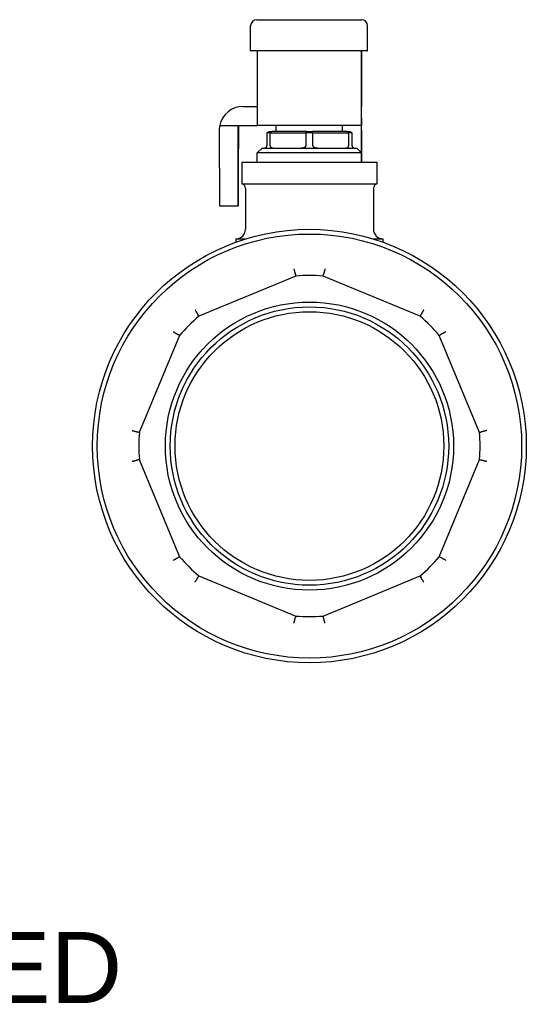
# Model space of a CAD drawing. Header units: millimetres. Extents: x 180 to 491, y 4 to 406.
# Tile 8 of 16: x 384 to 491, y 56 to 264. Entities that reach past the tile are written whole.
import ezdxf
from ezdxf.enums import TextEntityAlignment as Align

# ---------------------------------------------------------------- set-up
doc = ezdxf.new("R2010")
doc.units = ezdxf.units.MM
doc.layers.add('DETAIL', color=2, linetype='Continuous')
doc.layers.add('TEXT', color=7, linetype='Continuous')
doc.styles.add('fastrack', font='ARIAL.TTF')

msp = doc.modelspace()

# ---------------------------------------------------------------- linework, layer by layer
at = {"layer": 'DETAIL'}
for p, q in [((434.27, 264.13), (456.27, 264.13)), ((456.34, 264.13), (456.27, 264.13)), ((432.97, 257.63), (432.97, 262.83)), ((457.64, 257.63), (457.64, 262.83)), ((457.47, 257.53), (433.07, 257.53)), ((434.35, 257.53), (434.36, 243.29)), ((456.36, 243.29), (456.35, 257.53)), ((456.35, 257.53), (456.36, 245.83)), ((457.47, 257.53), (457.54, 257.53)), ((431.36, 245.83), (434.36, 245.83)), ((456.36, 245.83), (456.39, 245.83)), ((426.46, 241.83), (434.36, 241.83)), ((430.37, 224.83), (430.36, 241.83)), ((430.38, 241.83), (430.37, 231.82)), ((434.36, 241.85), (434.36, 241.83)), ((434.36, 241.83), (434.36, 241.83)), ((456.36, 241.83), (434.36, 241.83)), ((438.38, 240.53), (438.38, 241.83)), ((452.38, 240.53), (452.38, 241.83)), ((456.39, 241.83), (456.36, 241.83)), ((456.39, 234.03), (456.39, 241.83)), ((426.36, 240.83), (426.37, 224.83)), ((436.38, 240.24), (436.88, 240.53)), ((436.38, 240.24), (436.38, 237.53)), ((437.1, 240.24), (436.38, 240.24)), ((436.88, 240.53), (437.45, 240.53)), ((437.1, 237.53), (437.1, 240.24)), ((437.1, 240.24), (444.65, 240.24)), ((444.8, 240.53), (437.45, 240.53)), ((444.65, 240.24), (444.65, 237.53)), ((446.1, 240.24), (444.65, 240.24)), ((444.8, 240.53), (445.95, 240.53)), ((453.3, 240.53), (445.95, 240.53)), ((446.1, 237.53), (446.1, 240.24)), ((446.1, 240.24), (453.65, 240.24)), ((453.3, 240.53), (453.88, 240.53)), ((453.65, 240.24), (453.65, 237.53)), ((454.38, 240.24), (453.65, 240.24)), ((454.38, 240.24), (453.88, 240.53)), ((454.38, 237.53), (454.38, 240.24)), ((456.39, 240.83), (456.39, 234.03)), ((435.38, 237.03), (434.38, 236.03)), ((435.38, 237.03), (435.88, 237.03)), ((435.88, 237.03), (437.92, 237.03)), ((437.92, 237.03), (443.33, 237.03)), ((443.33, 237.03), (447.42, 237.03)), ((447.42, 237.03), (452.83, 237.03)), ((452.83, 237.03), (454.88, 237.03)), ((454.88, 237.03), (455.38, 237.03)), ((455.38, 237.03), (456.38, 236.03)), ((456.38, 236.03), (434.38, 236.03)), ((434.38, 234.03), (434.38, 236.03)), ((456.38, 234.03), (456.38, 236.03)), ((431.13, 234.03), (459.63, 234.03)), ((431.13, 234.03), (431.13, 229.5)), ((459.63, 234.03), (459.63, 229.5)), ((430.37, 231.82), (430.37, 224.83)), ((431.13, 229.5), (459.63, 229.5)), ((431.88, 228.53), (431.88, 219.88)), ((458.88, 228.53), (458.88, 219.88)), ((426.37, 224.83), (430.37, 224.83)), ((430.37, 224.83), (430.37, 224.83)), ((429.88, 217.88), (432, 217.88)), ((429.88, 217.88), (429.88, 217.17)), ((458.76, 217.88), (460.88, 217.88)), ((460.88, 217.88), (460.88, 217.17)), ((442.51, 210.02), (422.03, 201.53)), ((468.73, 201.53), (448.24, 210.02)), ((417.98, 197.48), (409.49, 176.99)), ((481.26, 176.99), (472.78, 197.48)), ((409.49, 171.27), (417.98, 150.78)), ((472.78, 150.78), (481.26, 171.27)), ((422.03, 146.73), (442.51, 138.24)), ((448.24, 138.24), (468.73, 146.73))]:
    msp.add_line(p, q, dxfattribs=at)
at = {"layer": 'DETAIL', "flags": 128}
for points in [[(437.1, 240.24), (437.12, 240.25), (437.13, 240.27), (437.15, 240.28), (437.16, 240.29), (437.17, 240.3), (437.19, 240.31), (437.2, 240.33), (437.22, 240.34), (437.23, 240.35), (437.25, 240.36), (437.26, 240.37), (437.28, 240.39), (437.29, 240.4), (437.31, 240.41), (437.32, 240.42), (437.34, 240.43), (437.35, 240.45), (437.36, 240.46), (437.38, 240.47), (437.39, 240.48), (437.41, 240.49), (437.42, 240.51), (437.44, 240.52), (437.45, 240.53)], [(444.65, 240.24), (444.66, 240.25), (444.66, 240.27), (444.67, 240.28), (444.68, 240.29), (444.68, 240.3), (444.69, 240.31), (444.7, 240.33), (444.7, 240.34), (444.71, 240.35), (444.71, 240.36), (444.72, 240.37), (444.73, 240.39), (444.73, 240.4), (444.74, 240.41), (444.75, 240.42), (444.75, 240.43), (444.76, 240.45), (444.76, 240.46), (444.77, 240.47), (444.78, 240.48), (444.78, 240.49), (444.79, 240.51), (444.79, 240.52), (444.8, 240.53)], [(446.1, 240.24), (446.1, 240.25), (446.09, 240.27), (446.08, 240.28), (446.08, 240.29), (446.07, 240.3), (446.06, 240.31), (446.06, 240.33), (446.05, 240.34), (446.05, 240.35), (446.04, 240.36), (446.03, 240.37), (446.03, 240.39), (446.02, 240.4), (446.01, 240.41), (446.01, 240.42), (446, 240.43), (446, 240.45), (445.99, 240.46), (445.98, 240.47), (445.98, 240.48), (445.97, 240.49), (445.96, 240.51), (445.96, 240.52), (445.95, 240.53)], [(453.65, 240.24), (453.64, 240.25), (453.62, 240.27), (453.61, 240.28), (453.59, 240.29), (453.58, 240.3), (453.56, 240.31), (453.55, 240.33), (453.53, 240.34), (453.52, 240.35), (453.51, 240.36), (453.49, 240.37), (453.48, 240.39), (453.46, 240.4), (453.45, 240.41), (453.43, 240.42), (453.42, 240.43), (453.4, 240.45), (453.39, 240.46), (453.37, 240.47), (453.36, 240.48), (453.34, 240.49), (453.33, 240.51), (453.32, 240.52), (453.3, 240.53)], [(435.88, 237.03), (435.9, 237.03), (435.92, 237.03), (435.94, 237.03), (435.96, 237.04), (435.98, 237.04), (436, 237.05), (436.03, 237.05), (436.05, 237.06), (436.07, 237.07), (436.1, 237.08), (436.12, 237.09), (436.15, 237.11), (436.17, 237.12), (436.19, 237.14), (436.22, 237.16), (436.24, 237.19), (436.26, 237.21), (436.29, 237.24), (436.31, 237.28), (436.33, 237.32), (436.35, 237.36), (436.36, 237.41), (436.37, 237.47), (436.38, 237.53)], [(437.1, 237.53), (437.11, 237.47), (437.12, 237.41), (437.14, 237.36), (437.16, 237.32), (437.19, 237.28), (437.22, 237.24), (437.25, 237.21), (437.29, 237.19), (437.32, 237.16), (437.36, 237.14), (437.39, 237.12), (437.43, 237.11), (437.47, 237.09), (437.51, 237.08), (437.55, 237.07), (437.59, 237.06), (437.63, 237.05), (437.67, 237.05), (437.71, 237.04), (437.76, 237.04), (437.8, 237.03), (437.84, 237.03), (437.88, 237.03), (437.92, 237.03)], [(443.33, 237.03), (443.39, 237.03), (443.45, 237.03), (443.52, 237.03), (443.58, 237.04), (443.64, 237.04), (443.71, 237.05), (443.77, 237.05), (443.84, 237.06), (443.9, 237.07), (443.97, 237.08), (444.03, 237.09), (444.09, 237.11), (444.15, 237.12), (444.21, 237.14), (444.27, 237.16), (444.33, 237.19), (444.39, 237.21), (444.44, 237.24), (444.49, 237.28), (444.54, 237.32), (444.59, 237.36), (444.62, 237.41), (444.64, 237.47), (444.65, 237.53)], [(446.1, 237.53), (446.11, 237.47), (446.13, 237.41), (446.17, 237.36), (446.21, 237.32), (446.26, 237.28), (446.31, 237.24), (446.37, 237.21), (446.42, 237.19), (446.48, 237.16), (446.54, 237.14), (446.6, 237.12), (446.66, 237.11), (446.72, 237.09), (446.79, 237.08), (446.85, 237.07), (446.92, 237.06), (446.98, 237.05), (447.05, 237.05), (447.11, 237.04), (447.17, 237.04), (447.24, 237.03), (447.3, 237.03), (447.36, 237.03), (447.42, 237.03)], [(452.83, 237.03), (452.87, 237.03), (452.91, 237.03), (452.96, 237.03), (453, 237.04), (453.04, 237.04), (453.08, 237.05), (453.12, 237.05), (453.16, 237.06), (453.2, 237.07), (453.24, 237.08), (453.28, 237.09), (453.32, 237.11), (453.36, 237.12), (453.4, 237.14), (453.43, 237.16), (453.47, 237.19), (453.5, 237.21), (453.53, 237.24), (453.56, 237.28), (453.59, 237.32), (453.61, 237.36), (453.63, 237.41), (453.65, 237.47), (453.65, 237.53)], [(454.38, 237.53), (454.38, 237.47), (454.39, 237.41), (454.41, 237.36), (454.42, 237.32), (454.44, 237.28), (454.47, 237.24), (454.49, 237.21), (454.51, 237.19), (454.54, 237.16), (454.56, 237.14), (454.58, 237.12), (454.61, 237.11), (454.63, 237.09), (454.66, 237.08), (454.68, 237.07), (454.7, 237.06), (454.73, 237.05), (454.75, 237.05), (454.77, 237.04), (454.79, 237.04), (454.82, 237.03), (454.84, 237.03), (454.86, 237.03), (454.88, 237.03)], [(442.1, 211.53), (442.12, 211.45), (442.14, 211.37), (442.17, 211.29), (442.18, 211.21), (442.2, 211.14), (442.22, 211.06), (442.24, 210.99), (442.26, 210.92), (442.28, 210.85), (442.29, 210.79), (442.31, 210.73), (442.33, 210.67), (442.34, 210.62), (442.36, 210.57), (442.37, 210.53), (442.38, 210.49), (442.39, 210.45), (442.4, 210.42), (442.41, 210.39), (442.42, 210.37), (442.43, 210.35), (442.43, 210.33), (442.44, 210.33), (442.44, 210.32)], [(442.44, 210.32), (442.44, 210.32), (442.44, 210.32), (442.44, 210.32), (442.44, 210.32), (442.44, 210.32), (442.44, 210.32), (442.44, 210.32), (442.44, 210.32), (442.44, 210.32), (442.44, 210.32), (442.44, 210.32), (442.44, 210.32), (442.44, 210.32), (442.44, 210.32), (442.44, 210.32), (442.44, 210.32), (442.44, 210.32), (442.44, 210.32), (442.44, 210.32), (442.44, 210.32), (442.44, 210.32), (442.44, 210.32), (442.44, 210.32), (442.44, 210.32)], [(442.51, 210.02), (442.51, 210.02), (442.51, 210.03), (442.51, 210.04), (442.5, 210.05), (442.5, 210.06), (442.5, 210.07), (442.5, 210.08), (442.5, 210.09), (442.49, 210.09), (442.49, 210.1), (442.49, 210.11), (442.49, 210.12), (442.49, 210.13), (442.48, 210.14), (442.48, 210.15), (442.48, 210.16), (442.48, 210.16), (442.48, 210.17), (442.47, 210.18), (442.47, 210.19), (442.47, 210.2), (442.47, 210.21), (442.46, 210.22), (442.46, 210.23), (442.46, 210.23), (442.46, 210.24), (442.46, 210.25), (442.45, 210.26), (442.45, 210.27), (442.45, 210.28), (442.45, 210.29), (442.45, 210.3), (442.44, 210.3), (442.44, 210.31), (442.44, 210.32)], [(448.24, 210.02), (448.24, 210.02), (448.24, 210.03), (448.25, 210.04), (448.25, 210.05), (448.25, 210.06), (448.25, 210.07), (448.25, 210.08), (448.26, 210.09), (448.26, 210.09), (448.26, 210.1), (448.26, 210.11), (448.26, 210.12), (448.27, 210.13), (448.27, 210.14), (448.27, 210.15), (448.27, 210.16), (448.28, 210.16), (448.28, 210.17), (448.28, 210.18), (448.28, 210.19), (448.28, 210.2), (448.29, 210.21), (448.29, 210.22), (448.29, 210.23), (448.29, 210.23), (448.29, 210.24), (448.3, 210.25), (448.3, 210.26), (448.3, 210.27), (448.3, 210.28), (448.3, 210.29), (448.31, 210.3), (448.31, 210.3), (448.31, 210.31), (448.31, 210.32)], [(448.65, 211.53), (448.63, 211.45), (448.61, 211.37), (448.59, 211.29), (448.57, 211.21), (448.55, 211.14), (448.53, 211.06), (448.51, 210.99), (448.49, 210.92), (448.48, 210.85), (448.46, 210.79), (448.44, 210.73), (448.43, 210.67), (448.41, 210.62), (448.4, 210.57), (448.38, 210.53), (448.37, 210.49), (448.36, 210.45), (448.35, 210.42), (448.34, 210.39), (448.33, 210.37), (448.33, 210.35), (448.32, 210.33), (448.32, 210.33), (448.31, 210.32)], [(448.31, 210.32), (448.31, 210.32), (448.31, 210.32), (448.31, 210.32), (448.31, 210.32), (448.31, 210.32), (448.31, 210.32), (448.31, 210.32), (448.31, 210.32), (448.31, 210.32), (448.31, 210.32), (448.31, 210.32), (448.31, 210.32), (448.31, 210.32), (448.31, 210.32), (448.31, 210.32), (448.31, 210.32), (448.31, 210.32), (448.31, 210.32), (448.31, 210.32), (448.31, 210.32), (448.31, 210.32), (448.31, 210.32), (448.31, 210.32), (448.31, 210.32)], [(421.24, 202.89), (421.29, 202.82), (421.33, 202.75), (421.37, 202.68), (421.41, 202.61), (421.45, 202.54), (421.49, 202.47), (421.53, 202.41), (421.57, 202.35), (421.6, 202.29), (421.63, 202.23), (421.66, 202.18), (421.69, 202.13), (421.72, 202.08), (421.74, 202.03), (421.77, 201.99), (421.79, 201.96), (421.81, 201.92), (421.82, 201.89), (421.83, 201.87), (421.85, 201.84), (421.85, 201.83), (421.86, 201.81), (421.86, 201.8), (421.86, 201.8)], [(421.86, 201.8), (421.86, 201.8), (421.86, 201.8), (421.86, 201.8), (421.86, 201.8), (421.86, 201.8), (421.86, 201.8), (421.86, 201.8), (421.86, 201.8), (421.86, 201.8), (421.86, 201.8), (421.86, 201.8), (421.86, 201.8), (421.86, 201.8), (421.86, 201.8), (421.86, 201.8), (421.86, 201.8), (421.86, 201.8), (421.86, 201.8), (421.86, 201.8), (421.86, 201.8), (421.86, 201.8), (421.86, 201.8), (421.86, 201.8), (421.86, 201.8)], [(422.03, 201.53), (422.02, 201.54), (422.02, 201.54), (422.01, 201.55), (422.01, 201.56), (422, 201.57), (422, 201.58), (421.99, 201.58), (421.99, 201.59), (421.98, 201.6), (421.98, 201.61), (421.97, 201.61), (421.97, 201.62), (421.97, 201.63), (421.96, 201.64), (421.96, 201.64), (421.95, 201.65), (421.95, 201.66), (421.94, 201.67), (421.94, 201.67), (421.93, 201.68), (421.93, 201.69), (421.92, 201.7), (421.92, 201.71), (421.91, 201.71), (421.91, 201.72), (421.9, 201.73), (421.9, 201.74), (421.89, 201.74), (421.89, 201.75), (421.89, 201.76), (421.88, 201.77), (421.88, 201.77), (421.87, 201.78), (421.87, 201.79), (421.86, 201.8)], [(468.73, 201.53), (468.73, 201.54), (468.74, 201.54), (468.74, 201.55), (468.75, 201.56), (468.75, 201.57), (468.76, 201.58), (468.76, 201.58), (468.76, 201.59), (468.77, 201.6), (468.77, 201.61), (468.78, 201.61), (468.78, 201.62), (468.79, 201.63), (468.79, 201.64), (468.8, 201.64), (468.8, 201.65), (468.81, 201.66), (468.81, 201.67), (468.82, 201.67), (468.82, 201.68), (468.83, 201.69), (468.83, 201.7), (468.83, 201.71), (468.84, 201.71), (468.84, 201.72), (468.85, 201.73), (468.85, 201.74), (468.86, 201.74), (468.86, 201.75), (468.87, 201.76), (468.87, 201.77), (468.88, 201.77), (468.88, 201.78), (468.89, 201.79), (468.89, 201.8)], [(469.51, 202.89), (469.47, 202.82), (469.42, 202.75), (469.38, 202.68), (469.34, 202.61), (469.3, 202.54), (469.26, 202.47), (469.22, 202.41), (469.19, 202.35), (469.15, 202.29), (469.12, 202.23), (469.09, 202.18), (469.06, 202.13), (469.03, 202.08), (469.01, 202.03), (468.99, 201.99), (468.97, 201.96), (468.95, 201.92), (468.93, 201.89), (468.92, 201.87), (468.91, 201.84), (468.9, 201.83), (468.89, 201.81), (468.89, 201.8), (468.89, 201.8)], [(468.89, 201.8), (468.89, 201.8), (468.89, 201.8), (468.89, 201.8), (468.89, 201.8), (468.89, 201.8), (468.89, 201.8), (468.89, 201.8), (468.89, 201.8), (468.89, 201.8), (468.89, 201.8), (468.89, 201.8), (468.89, 201.8), (468.89, 201.8), (468.89, 201.8), (468.89, 201.8), (468.89, 201.8), (468.89, 201.8), (468.89, 201.8), (468.89, 201.8), (468.89, 201.8), (468.89, 201.8), (468.89, 201.8), (468.89, 201.8), (468.89, 201.8)], [(416.61, 198.26), (416.69, 198.22), (416.76, 198.18), (416.83, 198.14), (416.9, 198.09), (416.97, 198.05), (417.03, 198.01), (417.1, 197.98), (417.16, 197.94), (417.22, 197.91), (417.27, 197.87), (417.33, 197.84), (417.38, 197.81), (417.43, 197.79), (417.47, 197.76), (417.51, 197.74), (417.55, 197.72), (417.58, 197.7), (417.61, 197.68), (417.64, 197.67), (417.66, 197.66), (417.68, 197.65), (417.69, 197.65), (417.7, 197.64), (417.71, 197.64)], [(417.71, 197.64), (417.71, 197.64), (417.71, 197.64), (417.71, 197.64), (417.71, 197.64), (417.71, 197.64), (417.71, 197.64), (417.71, 197.64), (417.71, 197.64), (417.71, 197.64), (417.71, 197.64), (417.71, 197.64), (417.71, 197.64), (417.71, 197.64), (417.71, 197.64), (417.71, 197.64), (417.71, 197.64), (417.71, 197.64), (417.71, 197.64), (417.71, 197.64), (417.71, 197.64), (417.71, 197.64), (417.71, 197.64), (417.71, 197.64), (417.71, 197.64)], [(417.98, 197.48), (417.97, 197.48), (417.96, 197.49), (417.95, 197.49), (417.95, 197.5), (417.94, 197.5), (417.93, 197.51), (417.92, 197.51), (417.92, 197.52), (417.91, 197.52), (417.9, 197.53), (417.89, 197.53), (417.88, 197.54), (417.88, 197.54), (417.87, 197.55), (417.86, 197.55), (417.85, 197.56), (417.85, 197.56), (417.84, 197.56), (417.83, 197.57), (417.82, 197.57), (417.82, 197.58), (417.81, 197.58), (417.8, 197.59), (417.79, 197.59), (417.79, 197.6), (417.78, 197.6), (417.77, 197.61), (417.76, 197.61), (417.75, 197.62), (417.75, 197.62), (417.74, 197.63), (417.73, 197.63), (417.72, 197.64), (417.72, 197.64), (417.71, 197.64)], [(472.78, 197.48), (472.78, 197.48), (472.79, 197.49), (472.8, 197.49), (472.81, 197.5), (472.81, 197.5), (472.82, 197.51), (472.83, 197.51), (472.84, 197.52), (472.85, 197.52), (472.85, 197.53), (472.86, 197.53), (472.87, 197.54), (472.88, 197.54), (472.88, 197.55), (472.89, 197.55), (472.9, 197.56), (472.91, 197.56), (472.91, 197.56), (472.92, 197.57), (472.93, 197.57), (472.94, 197.58), (472.94, 197.58), (472.95, 197.59), (472.96, 197.59), (472.97, 197.6), (472.98, 197.6), (472.98, 197.61), (472.99, 197.61), (473, 197.62), (473.01, 197.62), (473.01, 197.63), (473.02, 197.63), (473.03, 197.64), (473.04, 197.64), (473.04, 197.64)], [(473.04, 197.64), (473.04, 197.64), (473.04, 197.64), (473.04, 197.64), (473.04, 197.64), (473.04, 197.64), (473.04, 197.64), (473.04, 197.64), (473.04, 197.64), (473.04, 197.64), (473.04, 197.64), (473.04, 197.64), (473.04, 197.64), (473.04, 197.64), (473.04, 197.64), (473.04, 197.64), (473.04, 197.64), (473.04, 197.64), (473.04, 197.64), (473.04, 197.64), (473.04, 197.64), (473.04, 197.64), (473.04, 197.64), (473.04, 197.64), (473.04, 197.64)], [(474.14, 198.26), (474.07, 198.22), (473.99, 198.18), (473.92, 198.14), (473.85, 198.09), (473.79, 198.05), (473.72, 198.01), (473.66, 197.98), (473.59, 197.94), (473.54, 197.91), (473.48, 197.87), (473.42, 197.84), (473.37, 197.81), (473.33, 197.79), (473.28, 197.76), (473.24, 197.74), (473.2, 197.72), (473.17, 197.7), (473.14, 197.68), (473.11, 197.67), (473.09, 197.66), (473.07, 197.65), (473.06, 197.65), (473.05, 197.64), (473.04, 197.64)], [(407.97, 177.4), (408.05, 177.38), (408.14, 177.36), (408.22, 177.34), (408.29, 177.32), (408.37, 177.3), (408.44, 177.28), (408.52, 177.26), (408.59, 177.25), (408.65, 177.23), (408.72, 177.21), (408.78, 177.2), (408.83, 177.18), (408.89, 177.16), (408.93, 177.15), (408.98, 177.14), (409.02, 177.13), (409.06, 177.11), (409.09, 177.1), (409.12, 177.1), (409.14, 177.09), (409.16, 177.08), (409.17, 177.07), (409.18, 177.07), (409.18, 177.07)], [(409.18, 177.07), (409.18, 177.07), (409.18, 177.07), (409.18, 177.07), (409.18, 177.07), (409.18, 177.07), (409.18, 177.07), (409.18, 177.07), (409.18, 177.07), (409.18, 177.07), (409.18, 177.07), (409.18, 177.07), (409.18, 177.07), (409.18, 177.07), (409.18, 177.07), (409.18, 177.07), (409.18, 177.07), (409.18, 177.07), (409.18, 177.07), (409.18, 177.07), (409.18, 177.07), (409.18, 177.07), (409.18, 177.07), (409.18, 177.07), (409.18, 177.07)], [(409.49, 176.99), (409.48, 176.99), (409.47, 177), (409.46, 177), (409.46, 177), (409.45, 177), (409.44, 177.01), (409.43, 177.01), (409.42, 177.01), (409.41, 177.01), (409.4, 177.01), (409.39, 177.02), (409.39, 177.02), (409.38, 177.02), (409.37, 177.02), (409.36, 177.02), (409.35, 177.03), (409.34, 177.03), (409.33, 177.03), (409.32, 177.03), (409.32, 177.03), (409.31, 177.04), (409.3, 177.04), (409.29, 177.04), (409.28, 177.04), (409.27, 177.05), (409.26, 177.05), (409.25, 177.05), (409.25, 177.05), (409.24, 177.05), (409.23, 177.06), (409.22, 177.06), (409.21, 177.06), (409.2, 177.06), (409.19, 177.06), (409.18, 177.07)], [(481.26, 176.99), (481.27, 176.99), (481.28, 177), (481.29, 177), (481.3, 177), (481.31, 177), (481.31, 177.01), (481.32, 177.01), (481.33, 177.01), (481.34, 177.01), (481.35, 177.01), (481.36, 177.02), (481.37, 177.02), (481.38, 177.02), (481.38, 177.02), (481.39, 177.02), (481.4, 177.03), (481.41, 177.03), (481.42, 177.03), (481.43, 177.03), (481.44, 177.03), (481.45, 177.04), (481.45, 177.04), (481.46, 177.04), (481.47, 177.04), (481.48, 177.05), (481.49, 177.05), (481.5, 177.05), (481.51, 177.05), (481.52, 177.05), (481.52, 177.06), (481.53, 177.06), (481.54, 177.06), (481.55, 177.06), (481.56, 177.06), (481.57, 177.07)], [(482.78, 177.4), (482.7, 177.38), (482.62, 177.36), (482.54, 177.34), (482.46, 177.32), (482.38, 177.3), (482.31, 177.28), (482.24, 177.26), (482.17, 177.25), (482.1, 177.23), (482.04, 177.21), (481.98, 177.2), (481.92, 177.18), (481.87, 177.16), (481.82, 177.15), (481.77, 177.14), (481.73, 177.13), (481.7, 177.11), (481.66, 177.1), (481.64, 177.1), (481.61, 177.09), (481.59, 177.08), (481.58, 177.07), (481.57, 177.07), (481.57, 177.07)], [(481.57, 177.07), (481.57, 177.07), (481.57, 177.07), (481.57, 177.07), (481.57, 177.07), (481.57, 177.07), (481.57, 177.07), (481.57, 177.07), (481.57, 177.07), (481.57, 177.07), (481.57, 177.07), (481.57, 177.07), (481.57, 177.07), (481.57, 177.07), (481.57, 177.07), (481.57, 177.07), (481.57, 177.07), (481.57, 177.07), (481.57, 177.07), (481.57, 177.07), (481.57, 177.07), (481.57, 177.07), (481.57, 177.07), (481.57, 177.07), (481.57, 177.07)], [(409.18, 171.19), (409.18, 171.19), (409.17, 171.18), (409.16, 171.18), (409.14, 171.17), (409.12, 171.16), (409.09, 171.15), (409.06, 171.14), (409.02, 171.13), (408.98, 171.12), (408.93, 171.11), (408.89, 171.09), (408.83, 171.08), (408.78, 171.06), (408.72, 171.05), (408.65, 171.03), (408.59, 171.01), (408.52, 171), (408.44, 170.98), (408.37, 170.96), (408.29, 170.94), (408.22, 170.92), (408.14, 170.9), (408.05, 170.88), (407.97, 170.86)], [(409.49, 171.27), (409.48, 171.26), (409.47, 171.26), (409.46, 171.26), (409.46, 171.26), (409.45, 171.26), (409.44, 171.25), (409.43, 171.25), (409.42, 171.25), (409.41, 171.25), (409.4, 171.25), (409.39, 171.24), (409.39, 171.24), (409.38, 171.24), (409.37, 171.24), (409.36, 171.23), (409.35, 171.23), (409.34, 171.23), (409.33, 171.23), (409.32, 171.23), (409.32, 171.22), (409.31, 171.22), (409.3, 171.22), (409.29, 171.22), (409.28, 171.22), (409.27, 171.21), (409.26, 171.21), (409.25, 171.21), (409.25, 171.21), (409.24, 171.21), (409.23, 171.2), (409.22, 171.2), (409.21, 171.2), (409.2, 171.2), (409.19, 171.19), (409.18, 171.19)], [(409.18, 171.19), (409.18, 171.19), (409.18, 171.19), (409.18, 171.19), (409.18, 171.19), (409.18, 171.19), (409.18, 171.19), (409.18, 171.19), (409.18, 171.19), (409.18, 171.19), (409.18, 171.19), (409.18, 171.19), (409.18, 171.19), (409.18, 171.19), (409.18, 171.19), (409.18, 171.19), (409.18, 171.19), (409.18, 171.19), (409.18, 171.19), (409.18, 171.19), (409.18, 171.19), (409.18, 171.19), (409.18, 171.19), (409.18, 171.19), (409.18, 171.19)], [(481.26, 171.27), (481.27, 171.26), (481.28, 171.26), (481.29, 171.26), (481.3, 171.26), (481.31, 171.26), (481.31, 171.25), (481.32, 171.25), (481.33, 171.25), (481.34, 171.25), (481.35, 171.25), (481.36, 171.24), (481.37, 171.24), (481.38, 171.24), (481.38, 171.24), (481.39, 171.23), (481.4, 171.23), (481.41, 171.23), (481.42, 171.23), (481.43, 171.23), (481.44, 171.22), (481.45, 171.22), (481.45, 171.22), (481.46, 171.22), (481.47, 171.22), (481.48, 171.21), (481.49, 171.21), (481.5, 171.21), (481.51, 171.21), (481.52, 171.21), (481.52, 171.2), (481.53, 171.2), (481.54, 171.2), (481.55, 171.2), (481.56, 171.19), (481.57, 171.19)], [(482.78, 170.86), (482.7, 170.88), (482.62, 170.9), (482.54, 170.92), (482.46, 170.94), (482.38, 170.96), (482.31, 170.98), (482.24, 171), (482.17, 171.01), (482.1, 171.03), (482.04, 171.05), (481.98, 171.06), (481.92, 171.08), (481.87, 171.09), (481.82, 171.11), (481.77, 171.12), (481.73, 171.13), (481.7, 171.14), (481.66, 171.15), (481.64, 171.16), (481.61, 171.17), (481.59, 171.18), (481.58, 171.18), (481.57, 171.19), (481.57, 171.19)], [(481.57, 171.19), (481.57, 171.19), (481.57, 171.19), (481.57, 171.19), (481.57, 171.19), (481.57, 171.19), (481.57, 171.19), (481.57, 171.19), (481.57, 171.19), (481.57, 171.19), (481.57, 171.19), (481.57, 171.19), (481.57, 171.19), (481.57, 171.19), (481.57, 171.19), (481.57, 171.19), (481.57, 171.19), (481.57, 171.19), (481.57, 171.19), (481.57, 171.19), (481.57, 171.19), (481.57, 171.19), (481.57, 171.19), (481.57, 171.19), (481.57, 171.19)], [(416.61, 149.99), (416.69, 150.04), (416.76, 150.08), (416.83, 150.12), (416.9, 150.17), (416.97, 150.21), (417.03, 150.24), (417.1, 150.28), (417.16, 150.32), (417.22, 150.35), (417.27, 150.39), (417.33, 150.42), (417.38, 150.45), (417.43, 150.47), (417.47, 150.5), (417.51, 150.52), (417.55, 150.54), (417.58, 150.56), (417.61, 150.57), (417.64, 150.59), (417.66, 150.6), (417.68, 150.61), (417.69, 150.61), (417.7, 150.61), (417.71, 150.61)], [(417.98, 150.78), (417.97, 150.77), (417.96, 150.77), (417.95, 150.76), (417.95, 150.76), (417.94, 150.76), (417.93, 150.75), (417.92, 150.75), (417.92, 150.74), (417.91, 150.74), (417.9, 150.73), (417.89, 150.73), (417.88, 150.72), (417.88, 150.72), (417.87, 150.71), (417.86, 150.71), (417.85, 150.7), (417.85, 150.7), (417.84, 150.69), (417.83, 150.69), (417.82, 150.69), (417.82, 150.68), (417.81, 150.68), (417.8, 150.67), (417.79, 150.67), (417.79, 150.66), (417.78, 150.66), (417.77, 150.65), (417.76, 150.65), (417.75, 150.64), (417.75, 150.64), (417.74, 150.63), (417.73, 150.63), (417.72, 150.62), (417.72, 150.62), (417.71, 150.61)], [(417.71, 150.61), (417.71, 150.61), (417.71, 150.61), (417.71, 150.61), (417.71, 150.61), (417.71, 150.61), (417.71, 150.61), (417.71, 150.61), (417.71, 150.61), (417.71, 150.61), (417.71, 150.61), (417.71, 150.61), (417.71, 150.61), (417.71, 150.61), (417.71, 150.61), (417.71, 150.61), (417.71, 150.61), (417.71, 150.61), (417.71, 150.61), (417.71, 150.61), (417.71, 150.61), (417.71, 150.61), (417.71, 150.61), (417.71, 150.61), (417.71, 150.61)], [(472.78, 150.78), (472.78, 150.77), (472.79, 150.77), (472.8, 150.76), (472.81, 150.76), (472.81, 150.76), (472.82, 150.75), (472.83, 150.75), (472.84, 150.74), (472.85, 150.74), (472.85, 150.73), (472.86, 150.73), (472.87, 150.72), (472.88, 150.72), (472.88, 150.71), (472.89, 150.71), (472.9, 150.7), (472.91, 150.7), (472.91, 150.69), (472.92, 150.69), (472.93, 150.69), (472.94, 150.68), (472.94, 150.68), (472.95, 150.67), (472.96, 150.67), (472.97, 150.66), (472.98, 150.66), (472.98, 150.65), (472.99, 150.65), (473, 150.64), (473.01, 150.64), (473.01, 150.63), (473.02, 150.63), (473.03, 150.62), (473.04, 150.62), (473.04, 150.61)], [(473.04, 150.61), (473.04, 150.61), (473.04, 150.61), (473.04, 150.61), (473.04, 150.61), (473.04, 150.61), (473.04, 150.61), (473.04, 150.61), (473.04, 150.61), (473.04, 150.61), (473.04, 150.61), (473.04, 150.61), (473.04, 150.61), (473.04, 150.61), (473.04, 150.61), (473.04, 150.61), (473.04, 150.61), (473.04, 150.61), (473.04, 150.61), (473.04, 150.61), (473.04, 150.61), (473.04, 150.61), (473.04, 150.61), (473.04, 150.61), (473.04, 150.61)], [(474.14, 149.99), (474.07, 150.04), (473.99, 150.08), (473.92, 150.12), (473.85, 150.17), (473.79, 150.21), (473.72, 150.24), (473.66, 150.28), (473.59, 150.32), (473.54, 150.35), (473.48, 150.39), (473.42, 150.42), (473.37, 150.45), (473.33, 150.47), (473.28, 150.5), (473.24, 150.52), (473.2, 150.54), (473.17, 150.56), (473.14, 150.57), (473.11, 150.59), (473.09, 150.6), (473.07, 150.61), (473.06, 150.61), (473.05, 150.61), (473.04, 150.61)], [(421.24, 145.37), (421.29, 145.44), (421.33, 145.51), (421.37, 145.58), (421.41, 145.65), (421.45, 145.72), (421.49, 145.79), (421.53, 145.85), (421.57, 145.91), (421.6, 145.97), (421.63, 146.03), (421.66, 146.08), (421.69, 146.13), (421.72, 146.18), (421.74, 146.23), (421.77, 146.27), (421.79, 146.3), (421.81, 146.34), (421.82, 146.37), (421.83, 146.39), (421.85, 146.42), (421.85, 146.43), (421.86, 146.45), (421.86, 146.46), (421.86, 146.46)], [(422.03, 146.73), (422.02, 146.72), (422.02, 146.71), (422.01, 146.71), (422.01, 146.7), (422, 146.69), (422, 146.68), (421.99, 146.68), (421.99, 146.67), (421.98, 146.66), (421.98, 146.65), (421.97, 146.65), (421.97, 146.64), (421.97, 146.63), (421.96, 146.62), (421.96, 146.61), (421.95, 146.61), (421.95, 146.6), (421.94, 146.59), (421.94, 146.58), (421.93, 146.58), (421.93, 146.57), (421.92, 146.56), (421.92, 146.55), (421.91, 146.55), (421.91, 146.54), (421.9, 146.53), (421.9, 146.52), (421.89, 146.52), (421.89, 146.51), (421.89, 146.5), (421.88, 146.49), (421.88, 146.48), (421.87, 146.48), (421.87, 146.47), (421.86, 146.46)], [(421.86, 146.46), (421.86, 146.46), (421.86, 146.46), (421.86, 146.46), (421.86, 146.46), (421.86, 146.46), (421.86, 146.46), (421.86, 146.46), (421.86, 146.46), (421.86, 146.46), (421.86, 146.46), (421.86, 146.46), (421.86, 146.46), (421.86, 146.46), (421.86, 146.46), (421.86, 146.46), (421.86, 146.46), (421.86, 146.46), (421.86, 146.46), (421.86, 146.46), (421.86, 146.46), (421.86, 146.46), (421.86, 146.46), (421.86, 146.46), (421.86, 146.46)], [(468.73, 146.73), (468.73, 146.72), (468.74, 146.71), (468.74, 146.71), (468.75, 146.7), (468.75, 146.69), (468.76, 146.68), (468.76, 146.68), (468.76, 146.67), (468.77, 146.66), (468.77, 146.65), (468.78, 146.65), (468.78, 146.64), (468.79, 146.63), (468.79, 146.62), (468.8, 146.61), (468.8, 146.61), (468.81, 146.6), (468.81, 146.59), (468.82, 146.58), (468.82, 146.58), (468.83, 146.57), (468.83, 146.56), (468.83, 146.55), (468.84, 146.55), (468.84, 146.54), (468.85, 146.53), (468.85, 146.52), (468.86, 146.52), (468.86, 146.51), (468.87, 146.5), (468.87, 146.49), (468.88, 146.48), (468.88, 146.48), (468.89, 146.47), (468.89, 146.46)], [(469.51, 145.37), (469.47, 145.44), (469.42, 145.51), (469.38, 145.58), (469.34, 145.65), (469.3, 145.72), (469.26, 145.79), (469.22, 145.85), (469.19, 145.91), (469.15, 145.97), (469.12, 146.03), (469.09, 146.08), (469.06, 146.13), (469.03, 146.18), (469.01, 146.23), (468.99, 146.27), (468.97, 146.3), (468.95, 146.34), (468.93, 146.37), (468.92, 146.39), (468.91, 146.42), (468.9, 146.43), (468.89, 146.45), (468.89, 146.46), (468.89, 146.46)], [(468.89, 146.46), (468.89, 146.46), (468.89, 146.46), (468.89, 146.46), (468.89, 146.46), (468.89, 146.46), (468.89, 146.46), (468.89, 146.46), (468.89, 146.46), (468.89, 146.46), (468.89, 146.46), (468.89, 146.46), (468.89, 146.46), (468.89, 146.46), (468.89, 146.46), (468.89, 146.46), (468.89, 146.46), (468.89, 146.46), (468.89, 146.46), (468.89, 146.46), (468.89, 146.46), (468.89, 146.46), (468.89, 146.46), (468.89, 146.46), (468.89, 146.46)], [(442.1, 136.73), (442.12, 136.81), (442.14, 136.89), (442.17, 136.97), (442.18, 137.05), (442.2, 137.12), (442.22, 137.2), (442.24, 137.27), (442.26, 137.34), (442.28, 137.41), (442.29, 137.47), (442.31, 137.53), (442.33, 137.59), (442.34, 137.64), (442.36, 137.69), (442.37, 137.73), (442.38, 137.77), (442.39, 137.81), (442.4, 137.84), (442.41, 137.87), (442.42, 137.89), (442.43, 137.91), (442.43, 137.93), (442.44, 137.93), (442.44, 137.94)], [(442.51, 138.24), (442.51, 138.23), (442.51, 138.23), (442.51, 138.22), (442.5, 138.21), (442.5, 138.2), (442.5, 138.19), (442.5, 138.18), (442.5, 138.17), (442.49, 138.17), (442.49, 138.16), (442.49, 138.15), (442.49, 138.14), (442.49, 138.13), (442.48, 138.12), (442.48, 138.11), (442.48, 138.1), (442.48, 138.1), (442.48, 138.09), (442.47, 138.08), (442.47, 138.07), (442.47, 138.06), (442.47, 138.05), (442.46, 138.04), (442.46, 138.03), (442.46, 138.03), (442.46, 138.02), (442.46, 138.01), (442.45, 138), (442.45, 137.99), (442.45, 137.98), (442.45, 137.97), (442.45, 137.96), (442.44, 137.96), (442.44, 137.95), (442.44, 137.94)], [(442.44, 137.94), (442.44, 137.94), (442.44, 137.94), (442.44, 137.94), (442.44, 137.94), (442.44, 137.94), (442.44, 137.94), (442.44, 137.94), (442.44, 137.94), (442.44, 137.94), (442.44, 137.94), (442.44, 137.94), (442.44, 137.94), (442.44, 137.94), (442.44, 137.94), (442.44, 137.94), (442.44, 137.94), (442.44, 137.94), (442.44, 137.94), (442.44, 137.94), (442.44, 137.94), (442.44, 137.94), (442.44, 137.94), (442.44, 137.94), (442.44, 137.94)], [(448.24, 138.24), (448.24, 138.23), (448.24, 138.23), (448.25, 138.22), (448.25, 138.21), (448.25, 138.2), (448.25, 138.19), (448.25, 138.18), (448.26, 138.17), (448.26, 138.17), (448.26, 138.16), (448.26, 138.15), (448.26, 138.14), (448.27, 138.13), (448.27, 138.12), (448.27, 138.11), (448.27, 138.1), (448.28, 138.1), (448.28, 138.09), (448.28, 138.08), (448.28, 138.07), (448.28, 138.06), (448.29, 138.05), (448.29, 138.04), (448.29, 138.03), (448.29, 138.03), (448.29, 138.02), (448.3, 138.01), (448.3, 138), (448.3, 137.99), (448.3, 137.98), (448.3, 137.97), (448.31, 137.96), (448.31, 137.96), (448.31, 137.95), (448.31, 137.94)], [(448.65, 136.73), (448.63, 136.81), (448.61, 136.89), (448.59, 136.97), (448.57, 137.05), (448.55, 137.12), (448.53, 137.2), (448.51, 137.27), (448.49, 137.34), (448.48, 137.41), (448.46, 137.47), (448.44, 137.53), (448.43, 137.59), (448.41, 137.64), (448.4, 137.69), (448.38, 137.73), (448.37, 137.77), (448.36, 137.81), (448.35, 137.84), (448.34, 137.87), (448.33, 137.89), (448.33, 137.91), (448.32, 137.93), (448.32, 137.93), (448.31, 137.94)], [(448.31, 137.94), (448.31, 137.94), (448.31, 137.94), (448.31, 137.94), (448.31, 137.94), (448.31, 137.94), (448.31, 137.94), (448.31, 137.94), (448.31, 137.94), (448.31, 137.94), (448.31, 137.94), (448.31, 137.94), (448.31, 137.94), (448.31, 137.94), (448.31, 137.94), (448.31, 137.94), (448.31, 137.94), (448.31, 137.94), (448.31, 137.94), (448.31, 137.94), (448.31, 137.94), (448.31, 137.94), (448.31, 137.94), (448.31, 137.94), (448.31, 137.94)]]:
    msp.add_lwpolyline(points, dxfattribs=at)
at = {"layer": 'DETAIL'}
for radius in [45.75, 44.76, 30.4, 29.38, 28.35]:
    msp.add_circle((445.38, 174.13), radius, dxfattribs=at)
for centre, radius, start, end in [((434.27, 262.83), 1.3, 90, 180), ((456.34, 262.83), 1.3, 0, 90), ((433.07, 257.63), 0.1, 180, 270), ((457.54, 257.63), 0.1, 270, 0), ((430.88, 228.53), 1, 0, 75.5225), ((459.88, 228.53), 1, 104.4775, 180), ((429.88, 219.88), 2, 270, 0.0012), ((460.88, 219.88), 2, 179.9988, 270), ((445.38, 174.13), 36, 85.4383, 94.5617), ((445.38, 174.13), 36, 130.4383, 139.5617), ((445.38, 174.13), 36, 40.4383, 49.5617), ((445.38, 174.13), 36, 175.4383, 184.5617), ((445.38, 174.13), 36, 355.4383, 4.5617), ((445.38, 174.13), 36, 220.4383, 229.5617), ((445.38, 174.13), 36, 310.4383, 319.5617), ((445.38, 174.13), 36, 265.4383, 274.5617)]:
    msp.add_arc(centre, radius, start, end, dxfattribs=at)
for centre, major_axis, ratio, start_param, end_param in [((431.36, 240.83), (0, 5), 0.999596, 0, 1.369438), ((456.39, 240.83), (0, 5), 0.000827, 4.712389, 6.283185), ((434.36, 246.83), (0, -5), 0.000827, 5.497787, 6.200248), ((456.36, 246.83), (0, -5), 0.000827, 5.497787, 6.283185), ((431.36, 240.83), (3.53, -3.54), 0.999764, 3.726415, 3.927773), ((434.36, 246.83), (0, -5), 0.000827, 6.200248, 6.283185)]:
    msp.add_ellipse(centre, major_axis=major_axis, ratio=ratio, start_param=start_param, end_param=end_param, dxfattribs=at)

# ---------------------------------------------------------------- texts
at = {"layer": 'TEXT', "style": 'fastrack'}
msp.add_text('CRANE LIMITED', height=15, dxfattribs=at).set_placement((324.96, 56.56), align=Align.CENTER)

doc.saveas('drawing.dxf')
